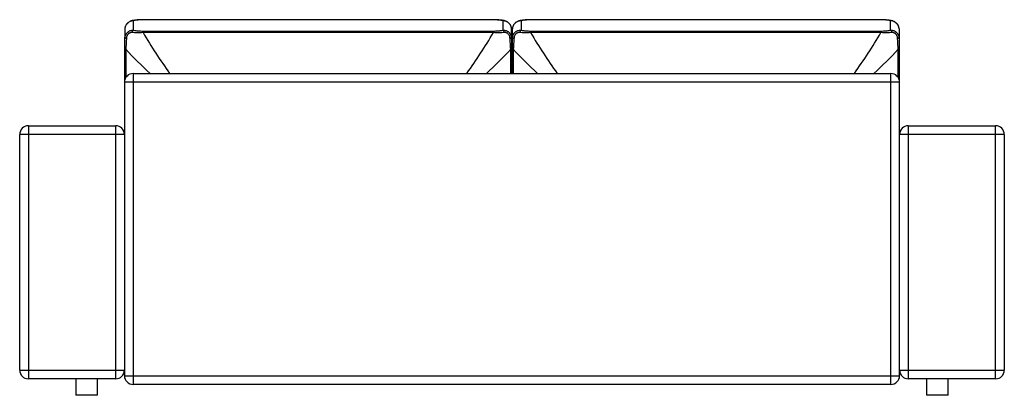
# Paper-space layout '_Back' of a CAD drawing. Header units: millimetres. Extents: x -1137 to 1137, y -508 to 359.
import ezdxf

# ---------------------------------------------------------------- set-up
doc = ezdxf.new("R2010")
doc.units = ezdxf.units.MM

psp = doc.layouts.new('_Back')

# ---------------------------------------------------------------- linework, layer by layer
at = {"color": 7, "linetype": 'Continuous', "lineweight": 25}
for p, q in [((-874, 334.8), (-874, 356.9)), ((-42.9, 359.1), (-852.1, 359.1)), ((-852.1, 358.7), (-852.1, 359.1)), ((-42.9, 358.7), (-852.1, 358.7)), ((-42.9, 358.7), (-42.9, 359.1)), ((-21, 356.9), (-21, 334.8)), ((21, 356.9), (21, 334.8)), ((852.1, 359.1), (42.9, 359.1)), ((42.9, 359.1), (42.9, 358.7)), ((852.1, 358.7), (42.9, 358.7)), ((852.1, 359.1), (852.1, 358.7)), ((874, 334.8), (874, 356.9)), ((-894, 337.7), (-894, 315.6)), ((-852.1, 333), (-852.1, 329.4)), ((-852.1, 333), (-42.9, 333)), ((-42.9, 329.4), (-852.1, 329.4)), ((-42.9, 333), (-42.9, 329.4)), ((-1, 315.6), (-1, 337.7)), ((1, 315.6), (1, 337.7)), ((42.9, 329.4), (42.9, 333)), ((42.9, 333), (852.1, 333)), ((852.1, 329.4), (42.9, 329.4)), ((852.1, 329.4), (852.1, 333)), ((894, 337.7), (894, 315.6)), ((-894, 221.2), (-894, 292.7)), ((-892, 291), (-892, 225.5)), ((-3, 234.9), (-3, 291)), ((-1, 292.7), (-1, 234.9)), ((1, 234.9), (1, 292.7)), ((3, 291), (3, 234.9)), ((892, 225.5), (892, 291)), ((894, 292.7), (894, 221.2)), ((-875, 234.9), (-875, -483)), ((-875, 234.9), (875, 234.9)), ((875, -483), (875, 234.9)), ((-895, 214.9), (-895, -463)), ((895, 214.9), (-895, 214.9)), ((895, -463), (895, 214.9)), ((-1117, 114.2), (-1117, -470)), ((-1117, 114.2), (-915, 114.2)), ((-915, -470), (-915, 114.2)), ((915, 114.2), (915, -470)), ((915, 114.2), (1117, 114.2)), ((1117, -470), (1117, 114.2)), ((-895, 94.2), (-1137, 94.2)), ((-1137, -450), (-1137, 94.2)), ((1137, 94.2), (895, 94.2)), ((1137, 94.2), (1137, -450)), ((-1137, -450), (-895, -450)), ((895, -450), (1137, -450)), ((-915, -470), (-1117, -470)), ((-1007, -470), (-1007, -508)), ((-957, -508), (-957, -470)), ((-895, -463), (895, -463)), ((1117, -470), (915, -470)), ((957, -470), (957, -508)), ((1007, -508), (1007, -470)), ((875, -483), (-875, -483)), ((-957, -508), (-1007, -508)), ((1007, -508), (957, -508))]:
    psp.add_line(p, q, dxfattribs=at)
at = {"color": 7, "linetype": 'Continuous', "lineweight": 25, "flags": 128}
for points in [[(-894, 315.6), (-893.9, 315.8), (-893.8, 316.1), (-893.5, 316.3), (-893, 316.6), (-892.5, 316.8), (-891.9, 317), (-891.2, 317.2), (-890.3, 317.4)], [(-4.7, 317.4), (-3.8, 317.2), (-3.1, 317), (-2.5, 316.8), (-2, 316.6), (-1.5, 316.3), (-1.2, 316.1), (-1.1, 315.8), (-1, 315.6)], [(1, 315.6), (1.1, 315.8), (1.2, 316.1), (1.5, 316.3), (2, 316.6), (2.5, 316.8), (3.1, 317), (3.8, 317.2), (4.7, 317.4)], [(890.3, 317.4), (891.2, 317.2), (891.9, 317), (892.5, 316.8), (893, 316.6), (893.5, 316.3), (893.8, 316.1), (893.9, 315.8), (894, 315.6)]]:
    psp.add_lwpolyline(points, dxfattribs=at)
at = {"color": 7, "linetype": 'Continuous', "lineweight": 25}
for centre, radius, start, end in [((-875.2, 354.6), 2.63, 62.8727, 97.6974), ((-19.8, 354.6), 2.63, 82.2365, 117.1293), ((19.8, 354.6), 2.63, 62.8705, 97.7724), ((875.2, 354.6), 2.64, 82.4868, 117.1217), ((-868.9, 327.1), 9.26, 123.4447, 165.1516), ((300, 1011.9), 1339.1, 210.6426, 215.4642), ((-1195, 1011.9), 1339.1, 324.5358, 329.3574), ((-26.1, 327.1), 9.26, 14.8484, 56.5553), ((26.1, 327.1), 9.26, 123.4447, 165.1516), ((1195, 1011.9), 1339.1, 210.6426, 215.4642), ((-300, 1011.9), 1339.1, 324.5358, 329.3574), ((868.9, 327.1), 9.26, 14.8484, 56.5553), ((-891.6, 293.5), 2.53, 199.3972, 261.8102), ((-243.9, 883.9), 878.4, 222.4497, 227.6295), ((-651.1, 883.9), 878.4, 312.3705, 317.5503), ((-3.4, 293.5), 2.53, 278.1898, 340.6028), ((3.4, 293.5), 2.53, 199.3972, 261.8102), ((651.1, 883.9), 878.4, 222.4497, 227.6295), ((243.9, 883.9), 878.4, 312.3705, 317.5503), ((891.6, 293.5), 2.53, 278.1898, 340.6028), ((-875, 214.9), 20, 90, 180), ((875, 214.9), 20, 0, 90), ((-1117, 94.2), 20, 90, 180), ((-915, 94.2), 20, 0, 90), ((915, 94.2), 20, 90, 180), ((1117, 94.2), 20, 0, 90), ((-1117, -450), 20, 180, 270), ((-915, -450), 20, 270, 0), ((915, -450), 20, 180, 270), ((1117, -450), 20, 270, 0), ((-875, -463), 20, 180, 270), ((875, -463), 20, 270, 0)]:
    psp.add_arc(centre, radius, start, end, dxfattribs=at)
for points, knots in [([(-875.6, 357.1), (-876, 357.1), (-877.3, 356.9), (-879.3, 356.3), (-881.6, 355.4), (-883.8, 354.3), (-885.9, 352.9), (-887.9, 351.3), (-889.6, 349.5), (-891, 347.5), (-892.2, 345.4), (-893.1, 343.3), (-893.7, 341), (-894, 339.1), (-894, 338), (-894, 337.7)], [0, 0, 0, 0, 0.04939, 0.136693, 0.214862, 0.29936, 0.384519, 0.467397, 0.550988, 0.633525, 0.715725, 0.798872, 0.879594, 0.963014, 1, 1, 1, 1]), ([(-874, 356.9), (-874.6, 356.9), (-875.3, 356.8), (-876.6, 356.6), (-877.2, 356.4), (-878.5, 356.1), (-879.1, 355.9), (-880.4, 355.5), (-881, 355.3), (-882.8, 354.5), (-884, 353.8), (-885.6, 352.7), (-886.2, 352.4), (-887.2, 351.5), (-887.7, 351.1), (-888.6, 350.2), (-889.1, 349.7), (-889.9, 348.8), (-890.3, 348.3), (-891, 347.2), (-891.4, 346.7), (-892, 345.6), (-892.3, 345.1), (-893, 343.4), (-893.4, 342.3), (-893.8, 340.5), (-893.8, 340), (-894, 338.8), (-894, 338.3), (-894, 337.7)], [0, 0, 0, 0, 0.0625, 0.0625, 0.125, 0.125, 0.1875, 0.1875, 0.25, 0.25, 0.375, 0.375, 0.4375, 0.4375, 0.5, 0.5, 0.5625, 0.5625, 0.625, 0.625, 0.6875, 0.6875, 0.75, 0.75, 0.875, 0.875, 0.9375, 0.9375, 1, 1, 1, 1]), ([(-852.1, 359.1), (-853.1, 359.1), (-855.1, 359.1), (-858.4, 359), (-861.8, 358.8), (-865.4, 358.5), (-869.1, 358.1), (-872.5, 357.7), (-874.6, 357.3), (-875.6, 357.2)], [0, 0, 0, 0, 0.116397, 0.253588, 0.396796, 0.547142, 0.705501, 0.872398, 1, 1, 1, 1]), ([(-852.1, 358.7), (-854, 358.7), (-856, 358.7), (-859.7, 358.5), (-861.6, 358.4), (-864.3, 358.1), (-865.2, 358), (-867.1, 357.9), (-868, 357.8), (-870.6, 357.4), (-872.3, 357.2), (-874, 356.9)], [0, 0, 0, 0, 0.25, 0.25, 0.5, 0.5, 0.625, 0.625, 0.75, 0.75, 1, 1, 1, 1]), ([(-19.4, 357.2), (-20.6, 357.4), (-23, 357.7), (-26.7, 358.2), (-30.4, 358.5), (-33.9, 358.8), (-37.3, 359), (-40.3, 359.1), (-42.2, 359.1), (-42.9, 359.1)], [0, 0, 0, 0, 0.164221, 0.329675, 0.486357, 0.634738, 0.77566, 0.910206, 1, 1, 1, 1]), ([(-21, 356.9), (-22.7, 357.2), (-24.4, 357.4), (-27.9, 357.9), (-29.7, 358), (-32.4, 358.3), (-33.3, 358.4), (-35.2, 358.5), (-36.2, 358.5), (-39, 358.7), (-41, 358.7), (-42.9, 358.7)], [0, 0, 0, 0, 0.25, 0.25, 0.5, 0.5, 0.625, 0.625, 0.75, 0.75, 1, 1, 1, 1]), ([(-1, 337.7), (-1, 338.3), (-1, 338.8), (-1.2, 340), (-1.2, 340.5), (-1.6, 342.3), (-2, 343.4), (-2.8, 345.1), (-3, 345.6), (-3.6, 346.7), (-4, 347.2), (-4.7, 348.3), (-5.1, 348.8), (-6, 349.8), (-6.4, 350.2), (-7.3, 351.1), (-7.8, 351.5), (-8.6, 352.2), (-8.9, 352.4), (-9.4, 352.8), (-9.7, 352.9), (-11.1, 353.9), (-12.2, 354.5), (-14, 355.3), (-14.6, 355.5), (-15.9, 355.9), (-16.5, 356.1), (-18.4, 356.6), (-19.7, 356.8), (-21, 356.9)], [0, 0, 0, 0, 0.0625, 0.0625, 0.125, 0.125, 0.25, 0.25, 0.3125, 0.3125, 0.375, 0.375, 0.4375, 0.4375, 0.5, 0.5, 0.5625, 0.5625, 0.59375, 0.59375, 0.625, 0.625, 0.75, 0.75, 0.8125, 0.8125, 0.875, 0.875, 1, 1, 1, 1]), ([(-1, 337.7), (-1, 338.1), (-1, 339.2), (-1.3, 341.1), (-1.9, 343.4), (-2.8, 345.5), (-4, 347.6), (-5.4, 349.5), (-7.1, 351.2), (-8.9, 352.8), (-10.9, 354.1), (-13, 355.2), (-15.2, 356.1), (-17.4, 356.8), (-18.8, 357), (-19.4, 357.2)], [0, 0, 0, 0, 0.041078, 0.122719, 0.203599, 0.286075, 0.366689, 0.448825, 0.528601, 0.609486, 0.690129, 0.769002, 0.850493, 0.930779, 1, 1, 1, 1]), ([(19.4, 357.1), (19.1, 357.1), (18, 357), (16.1, 356.4), (13.8, 355.6), (11.6, 354.5), (9.4, 353.1), (7.5, 351.6), (5.7, 349.8), (4.2, 347.9), (3, 345.8), (2, 343.6), (1.4, 341.4), (1, 339.4), (1, 338.2), (1, 337.7)], [0, 0, 0, 0, 0.032534, 0.121538, 0.200002, 0.284333, 0.369755, 0.453667, 0.53624, 0.620331, 0.701869, 0.785438, 0.866775, 0.949845, 1, 1, 1, 1]), ([(21, 356.9), (19.7, 356.8), (18.4, 356.6), (16.5, 356.1), (15.9, 355.9), (14.6, 355.5), (14, 355.3), (12.2, 354.5), (11.1, 353.9), (9.7, 352.9), (9.4, 352.8), (8.9, 352.4), (8.6, 352.2), (7.8, 351.5), (7.3, 351.1), (6.4, 350.2), (6, 349.8), (5.1, 348.8), (4.7, 348.3), (4, 347.2), (3.6, 346.7), (3, 345.6), (2.8, 345.1), (2, 343.4), (1.6, 342.3), (1.2, 340.5), (1.2, 340), (1, 338.8), (1, 338.3), (1, 337.7)], [0, 0, 0, 0, 0.125, 0.125, 0.1875, 0.1875, 0.25, 0.25, 0.375, 0.375, 0.40625, 0.40625, 0.4375, 0.4375, 0.5, 0.5, 0.5625, 0.5625, 0.625, 0.625, 0.6875, 0.6875, 0.75, 0.75, 0.875, 0.875, 0.9375, 0.9375, 1, 1, 1, 1]), ([(42.9, 359.1), (42.1, 359.1), (40.2, 359.1), (37.1, 359), (33.6, 358.8), (30, 358.5), (26.4, 358.1), (22.8, 357.7), (20.5, 357.3), (19.4, 357.2)], [0, 0, 0, 0, 0.098604, 0.23538, 0.378124, 0.527882, 0.685416, 0.851092, 1, 1, 1, 1]), ([(42.9, 358.7), (41, 358.7), (39, 358.7), (36.2, 358.5), (35.2, 358.5), (33.3, 358.4), (32.4, 358.3), (29.7, 358), (27.9, 357.9), (24.4, 357.4), (22.7, 357.2), (21, 356.9)], [0, 0, 0, 0, 0.25, 0.25, 0.375, 0.375, 0.5, 0.5, 0.75, 0.75, 1, 1, 1, 1]), ([(875.5, 357.2), (874.7, 357.3), (872.7, 357.6), (869.4, 358), (865.7, 358.4), (862.2, 358.8), (858.7, 359), (855.4, 359.1), (853.2, 359.1), (852.1, 359.1)], [0, 0, 0, 0, 0.112119, 0.280665, 0.439877, 0.590349, 0.733012, 0.869012, 1, 1, 1, 1]), ([(874, 356.9), (872.3, 357.2), (870.6, 357.4), (868, 357.8), (867.1, 357.9), (865.2, 358), (864.3, 358.1), (861.6, 358.4), (859.7, 358.5), (856, 358.7), (854, 358.7), (852.1, 358.7)], [0, 0, 0, 0, 0.25, 0.25, 0.375, 0.375, 0.5, 0.5, 0.75, 0.75, 1, 1, 1, 1]), ([(894, 337.7), (894, 338.8), (893.9, 340), (893.5, 341.7), (893.4, 342.2), (893, 343.4), (892.8, 343.9), (892, 345.6), (891.4, 346.7), (890.5, 348), (890.3, 348.2), (889.9, 348.7), (889.7, 349), (889.1, 349.7), (888.6, 350.2), (887.7, 351.1), (887.2, 351.5), (886.2, 352.3), (885.6, 352.7), (884.5, 353.5), (884, 353.8), (882.8, 354.4), (882.2, 354.7), (880.4, 355.5), (879.1, 356), (877.2, 356.4), (876.6, 356.6), (875.3, 356.8), (874.6, 356.9), (874, 356.9)], [0, 0, 0, 0, 0.125, 0.125, 0.1875, 0.1875, 0.25, 0.25, 0.375, 0.375, 0.40625, 0.40625, 0.4375, 0.4375, 0.5, 0.5, 0.5625, 0.5625, 0.625, 0.625, 0.6875, 0.6875, 0.75, 0.75, 0.875, 0.875, 0.9375, 0.9375, 1, 1, 1, 1]), ([(894, 337.7), (894, 337.8), (894, 338.7), (893.8, 340.3), (893.3, 342.5), (892.5, 344.7), (891.5, 346.8), (890.1, 348.8), (888.5, 350.6), (886.8, 352.2), (884.8, 353.6), (882.8, 354.9), (880.6, 355.8), (878.3, 356.6), (876.7, 357), (875.7, 357.1), (875.6, 357.2)], [0, 0, 0, 0, 0.010609, 0.09192, 0.17376, 0.255908, 0.335846, 0.418456, 0.498449, 0.579522, 0.660267, 0.739643, 0.820563, 0.900571, 0.983023, 1, 1, 1, 1]), ([(-894, 315.6), (-894, 316.2), (-894, 316.9), (-893.8, 318.2), (-893.8, 318.9), (-893.4, 320.8), (-893, 322.1), (-892.2, 323.9), (-892, 324.5), (-891.4, 325.7), (-891, 326.3), (-890.3, 327.3), (-889.9, 327.9), (-889, 328.9), (-888.6, 329.4), (-887.7, 330.3), (-887.2, 330.7), (-886.4, 331.3), (-886.1, 331.5), (-885.6, 331.8), (-885.3, 332), (-883.9, 332.9), (-882.8, 333.4), (-881, 334), (-880.4, 334.2), (-879.1, 334.5), (-878.5, 334.6), (-876.6, 334.9), (-875.3, 334.9), (-874, 334.8)], [0, 0, 0, 0, 0.0625, 0.0625, 0.125, 0.125, 0.25, 0.25, 0.3125, 0.3125, 0.375, 0.375, 0.4375, 0.4375, 0.5, 0.5, 0.5625, 0.5625, 0.59375, 0.59375, 0.625, 0.625, 0.75, 0.75, 0.8125, 0.8125, 0.875, 0.875, 1, 1, 1, 1]), ([(-877.8, 329.4), (-878.6, 329.5), (-879.3, 329.4), (-880.5, 329.3), (-880.8, 329.2), (-881.6, 329), (-882, 328.9), (-883, 328.5), (-883.7, 328.1), (-884.8, 327.5), (-885.1, 327.3), (-885.7, 326.8), (-886, 326.5), (-886.6, 325.9), (-886.9, 325.6), (-887.4, 325), (-887.7, 324.7), (-888.4, 323.7), (-888.8, 323), (-889.5, 321.4), (-889.8, 320.7), (-890.1, 319.5), (-890.1, 319.1), (-890.3, 318.2), (-890.3, 317.8), (-890.3, 317.4)], [0, 0, 0, 0, 0.125, 0.125, 0.1875, 0.1875, 0.25, 0.25, 0.375, 0.375, 0.4375, 0.4375, 0.5, 0.5, 0.5625, 0.5625, 0.625, 0.625, 0.75, 0.75, 0.875, 0.875, 0.9375, 0.9375, 1, 1, 1, 1]), ([(-852.1, 329.4), (-854.3, 329.2), (-856.6, 329.1), (-859.9, 329), (-861, 329), (-863.2, 329), (-864.3, 329), (-867.6, 329), (-869.7, 329.1), (-873.8, 329.2), (-875.8, 329.3), (-877.8, 329.4)], [0, 0, 0, 0, 0.25, 0.25, 0.375, 0.375, 0.5, 0.5, 0.75, 0.75, 1, 1, 1, 1]), ([(-874, 334.8), (-872.3, 334.5), (-870.6, 334.3), (-867.1, 333.8), (-865.3, 333.7), (-862.6, 333.4), (-861.7, 333.3), (-859.8, 333.2), (-858.8, 333.2), (-856, 333), (-854, 333), (-852.1, 333)], [0, 0, 0, 0, 0.25, 0.25, 0.5, 0.5, 0.625, 0.625, 0.75, 0.75, 1, 1, 1, 1]), ([(-42.9, 333), (-41, 333), (-39, 333), (-35.3, 333.2), (-33.4, 333.3), (-30.7, 333.6), (-29.8, 333.7), (-27.9, 333.8), (-27, 334), (-24.4, 334.3), (-22.7, 334.5), (-21, 334.8)], [0, 0, 0, 0, 0.25, 0.25, 0.5, 0.5, 0.625, 0.625, 0.75, 0.75, 1, 1, 1, 1]), ([(-17.2, 329.4), (-19.2, 329.3), (-21.2, 329.2), (-24.3, 329.1), (-25.4, 329.1), (-27.5, 329), (-28.6, 329), (-31.9, 329), (-34, 329), (-38.4, 329.1), (-40.7, 329.2), (-42.9, 329.4)], [0, 0, 0, 0, 0.25, 0.25, 0.375, 0.375, 0.5, 0.5, 0.75, 0.75, 1, 1, 1, 1]), ([(-21, 334.8), (-20.4, 334.8), (-19.7, 334.9), (-18.4, 334.8), (-17.8, 334.8), (-16.5, 334.6), (-15.9, 334.5), (-14.6, 334.2), (-14, 334), (-12.2, 333.4), (-11, 332.8), (-9.4, 331.8), (-8.8, 331.4), (-7.8, 330.7), (-7.3, 330.2), (-6.4, 329.3), (-5.9, 328.9), (-5.1, 327.9), (-4.7, 327.3), (-4, 326.2), (-3.6, 325.7), (-3, 324.5), (-2.7, 323.9), (-2, 322.1), (-1.6, 320.8), (-1.2, 318.9), (-1.2, 318.2), (-1, 316.9), (-1, 316.2), (-1, 315.6)], [0, 0, 0, 0, 0.0625, 0.0625, 0.125, 0.125, 0.1875, 0.1875, 0.25, 0.25, 0.375, 0.375, 0.4375, 0.4375, 0.5, 0.5, 0.5625, 0.5625, 0.625, 0.625, 0.6875, 0.6875, 0.75, 0.75, 0.875, 0.875, 0.9375, 0.9375, 1, 1, 1, 1]), ([(-4.7, 317.4), (-4.7, 318.2), (-4.8, 319), (-5.1, 320.2), (-5.2, 320.6), (-5.5, 321.4), (-5.7, 321.8), (-6, 322.6), (-6.2, 322.9), (-6.6, 323.7), (-6.8, 324), (-7.5, 325), (-8.1, 325.6), (-9, 326.5), (-9.3, 326.7), (-9.9, 327.2), (-10.2, 327.5), (-11.2, 328.1), (-11.9, 328.5), (-13, 328.9), (-13.4, 329), (-14.2, 329.2), (-14.5, 329.3), (-15.7, 329.4), (-16.4, 329.5), (-17.2, 329.4)], [0, 0, 0, 0, 0.125, 0.125, 0.1875, 0.1875, 0.25, 0.25, 0.3125, 0.3125, 0.375, 0.375, 0.5, 0.5, 0.5625, 0.5625, 0.625, 0.625, 0.75, 0.75, 0.8125, 0.8125, 0.875, 0.875, 1, 1, 1, 1]), ([(1, 315.6), (1, 316.9), (1.1, 318.2), (1.5, 320.2), (1.6, 320.8), (2, 322.1), (2.2, 322.7), (3, 324.5), (3.6, 325.7), (4.5, 327), (4.7, 327.3), (5.1, 327.8), (5.3, 328.1), (5.9, 328.8), (6.4, 329.3), (7.3, 330.2), (7.8, 330.6), (8.8, 331.4), (9.4, 331.8), (10.5, 332.5), (11, 332.8), (12.2, 333.4), (12.8, 333.6), (14.6, 334.2), (15.9, 334.5), (17.8, 334.8), (18.4, 334.8), (19.7, 334.9), (20.4, 334.8), (21, 334.8)], [0, 0, 0, 0, 0.125, 0.125, 0.1875, 0.1875, 0.25, 0.25, 0.375, 0.375, 0.40625, 0.40625, 0.4375, 0.4375, 0.5, 0.5, 0.5625, 0.5625, 0.625, 0.625, 0.6875, 0.6875, 0.75, 0.75, 0.875, 0.875, 0.9375, 0.9375, 1, 1, 1, 1]), ([(17.2, 329.4), (16.8, 329.5), (16.4, 329.5), (15.7, 329.4), (15.3, 329.4), (14.1, 329.2), (13.4, 329), (11.9, 328.5), (11.2, 328.1), (10.2, 327.5), (9.9, 327.2), (9.3, 326.7), (8.9, 326.5), (8.4, 325.9), (8.1, 325.6), (7.6, 325), (7.3, 324.7), (6.6, 323.7), (6.2, 322.9), (5.7, 321.8), (5.5, 321.4), (5.3, 320.6), (5.1, 320.2), (4.8, 319), (4.7, 318.2), (4.7, 317.4)], [0, 0, 0, 0, 0.0625, 0.0625, 0.125, 0.125, 0.25, 0.25, 0.375, 0.375, 0.4375, 0.4375, 0.5, 0.5, 0.5625, 0.5625, 0.625, 0.625, 0.75, 0.75, 0.8125, 0.8125, 0.875, 0.875, 1, 1, 1, 1]), ([(42.9, 329.4), (40.7, 329.2), (38.4, 329.1), (34, 329), (31.9, 329), (28.6, 329), (27.5, 329), (25.4, 329.1), (24.3, 329.1), (21.2, 329.2), (19.2, 329.3), (17.2, 329.4)], [0, 0, 0, 0, 0.25, 0.25, 0.5, 0.5, 0.625, 0.625, 0.75, 0.75, 1, 1, 1, 1]), ([(21, 334.8), (22.7, 334.5), (24.4, 334.3), (27, 334), (27.9, 333.8), (29.8, 333.7), (30.7, 333.6), (33.4, 333.3), (35.3, 333.2), (39, 333), (41, 333), (42.9, 333)], [0, 0, 0, 0, 0.25, 0.25, 0.375, 0.375, 0.5, 0.5, 0.75, 0.75, 1, 1, 1, 1]), ([(852.1, 333), (854, 333), (856, 333), (858.8, 333.2), (859.8, 333.2), (861.7, 333.3), (862.6, 333.4), (865.3, 333.7), (867.1, 333.8), (870.6, 334.3), (872.3, 334.5), (874, 334.8)], [0, 0, 0, 0, 0.25, 0.25, 0.375, 0.375, 0.5, 0.5, 0.75, 0.75, 1, 1, 1, 1]), ([(877.8, 329.4), (875.8, 329.3), (873.8, 329.2), (869.7, 329.1), (867.6, 329), (864.3, 329), (863.2, 329), (861, 329), (859.9, 329), (856.6, 329.1), (854.3, 329.2), (852.1, 329.4)], [0, 0, 0, 0, 0.25, 0.25, 0.5, 0.5, 0.625, 0.625, 0.75, 0.75, 1, 1, 1, 1]), ([(874, 334.8), (875.3, 334.9), (876.6, 334.9), (878.5, 334.6), (879.1, 334.5), (880.4, 334.2), (881, 334), (882.8, 333.4), (883.9, 332.9), (885.3, 332), (885.6, 331.8), (886.1, 331.5), (886.4, 331.3), (887.2, 330.7), (887.7, 330.3), (888.6, 329.4), (889, 328.9), (889.9, 327.9), (890.3, 327.3), (891, 326.3), (891.4, 325.7), (892, 324.5), (892.2, 323.9), (893, 322.1), (893.4, 320.8), (893.8, 318.9), (893.8, 318.2), (894, 316.9), (894, 316.2), (894, 315.6)], [0, 0, 0, 0, 0.125, 0.125, 0.1875, 0.1875, 0.25, 0.25, 0.375, 0.375, 0.40625, 0.40625, 0.4375, 0.4375, 0.5, 0.5, 0.5625, 0.5625, 0.625, 0.625, 0.6875, 0.6875, 0.75, 0.75, 0.875, 0.875, 0.9375, 0.9375, 1, 1, 1, 1]), ([(890.3, 317.4), (890.3, 317.8), (890.3, 318.2), (890.1, 319.1), (890.1, 319.5), (889.8, 320.7), (889.5, 321.4), (888.8, 323), (888.4, 323.7), (887.7, 324.7), (887.4, 325), (886.9, 325.6), (886.6, 325.9), (886, 326.5), (885.7, 326.8), (885.1, 327.3), (884.8, 327.5), (883.7, 328.1), (883, 328.5), (882, 328.9), (881.6, 329), (880.8, 329.2), (880.5, 329.3), (879.3, 329.4), (878.6, 329.5), (877.8, 329.4)], [0, 0, 0, 0, 0.0625, 0.0625, 0.125, 0.125, 0.25, 0.25, 0.375, 0.375, 0.4375, 0.4375, 0.5, 0.5, 0.5625, 0.5625, 0.625, 0.625, 0.75, 0.75, 0.8125, 0.8125, 0.875, 0.875, 1, 1, 1, 1]), ([(-894, 292.7), (-894, 294.6), (-894, 296.5), (-894, 300.3), (-894, 302.2), (-894, 305.1), (-894, 306), (-894, 307.9), (-894, 308.9), (-894, 311.8), (-894, 313.7), (-894, 315.6)], [0, 0, 0, 0, 0.25, 0.25, 0.5, 0.5, 0.625, 0.625, 0.75, 0.75, 1, 1, 1, 1]), ([(-890.3, 317.4), (-890.5, 315.2), (-890.7, 313), (-890.9, 309.7), (-890.9, 308.5), (-891.1, 306.3), (-891.2, 305.2), (-891.4, 301.9), (-891.5, 299.7), (-891.8, 295.3), (-891.9, 293.2), (-892, 291)], [0, 0, 0, 0, 0.25, 0.25, 0.375, 0.375, 0.5, 0.5, 0.75, 0.75, 1, 1, 1, 1]), ([(-3, 291), (-3.1, 293.2), (-3.2, 295.3), (-3.4, 298.6), (-3.5, 299.7), (-3.6, 302), (-3.7, 303.1), (-3.9, 306.4), (-4.1, 308.6), (-4.3, 313), (-4.5, 315.2), (-4.7, 317.4)], [0, 0, 0, 0, 0.25, 0.25, 0.375, 0.375, 0.5, 0.5, 0.75, 0.75, 1, 1, 1, 1]), ([(-1, 315.6), (-1, 313.7), (-1, 311.8), (-1, 308), (-1, 306.1), (-1, 303.2), (-1, 302.3), (-1, 300.3), (-1, 299.4), (-1, 296.5), (-1, 294.6), (-1, 292.7)], [0, 0, 0, 0, 0.25, 0.25, 0.5, 0.5, 0.625, 0.625, 0.75, 0.75, 1, 1, 1, 1]), ([(1, 292.7), (1, 294.6), (1, 296.5), (1, 299.4), (1, 300.3), (1, 302.3), (1, 303.2), (1, 306.1), (1, 308), (1, 311.8), (1, 313.7), (1, 315.6)], [0, 0, 0, 0, 0.25, 0.25, 0.375, 0.375, 0.5, 0.5, 0.75, 0.75, 1, 1, 1, 1]), ([(4.7, 317.4), (4.5, 315.2), (4.3, 313), (4.1, 308.6), (3.9, 306.4), (3.7, 303.1), (3.6, 302), (3.5, 299.7), (3.4, 298.6), (3.2, 295.3), (3.1, 293.2), (3, 291)], [0, 0, 0, 0, 0.25, 0.25, 0.5, 0.5, 0.625, 0.625, 0.75, 0.75, 1, 1, 1, 1]), ([(892, 291), (891.9, 293.2), (891.8, 295.3), (891.5, 299.7), (891.4, 301.9), (891.2, 305.2), (891.1, 306.3), (890.9, 308.5), (890.9, 309.7), (890.7, 313), (890.5, 315.2), (890.3, 317.4)], [0, 0, 0, 0, 0.25, 0.25, 0.5, 0.5, 0.625, 0.625, 0.75, 0.75, 1, 1, 1, 1]), ([(894, 315.6), (894, 313.7), (894, 311.8), (894, 308.9), (894, 307.9), (894, 306), (894, 305.1), (894, 302.2), (894, 300.3), (894, 296.5), (894, 294.6), (894, 292.7)], [0, 0, 0, 0, 0.25, 0.25, 0.375, 0.375, 0.5, 0.5, 0.75, 0.75, 1, 1, 1, 1])]:
    psp.add_open_spline(points, degree=3, knots=knots, dxfattribs=at)

doc.saveas('drawing.dxf')
